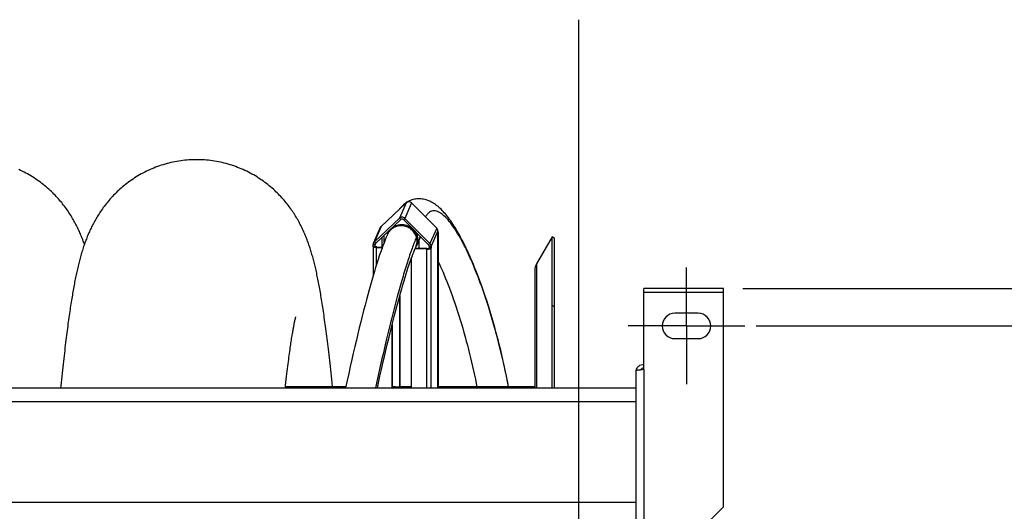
# Model space of a CAD drawing. Extents: x 0 to 420, y 0 to 297.
# Tile 8 of 15: x 191 to 242, y 116 to 141. Entities that reach past the tile are written whole.
import ezdxf

# ---------------------------------------------------------------- set-up
doc = ezdxf.new("R2010")
doc.units = 0
doc.header["$LTSCALE"] = 23.1
doc.linetypes.add('CENTER', pattern=[0.6, 0.375, -0.075, 0.075, -0.075])
doc.linetypes.add('PHANTOM', pattern=[0.8, 0.45, -0.05, 0.1, -0.05, 0.1, -0.05])
doc.layers.get('0').update_dxf_attribs({"linetype": 'CONTINUOUS'})
for name, color, linetype in [('03___PRT_ALL_CURVES', 7, 'CONTINUOUS'), ('110528_DXF_CONTINUOUS_LINE', 7, 'CONTINUOUS'), ('110528_DXF_DIMENSION', 7, 'CONTINUOUS'), ('110536_DXF_AXIS', 7, 'CONTINUOUS'), ('110536_DXF_CONTINUOUS_LINE', 7, 'CONTINUOUS'), ('110536_DXF_DIMENSION', 7, 'CONTINUOUS'), ('110591_DXF_CONTINUOUS_LINE', 7, 'CONTINUOUS'), ('110660_DXF_CONTINUOUS_LINE', 7, 'CONTINUOUS'), ('110801_DXF_CONTINUOUS_LINE', 7, 'CONTINUOUS'), ('AG_HOSE_100_DXF_CONTINUOUS', 7, 'CONTINUOUS'), ('ASEM_65-100-75_DXF_DIMENSI', 7, 'CONTINUOUS'), ('GUIDE_100_DXF_CONTINUOUS_L', 7, 'CONTINUOUS')]:
    doc.layers.add(name, color=color, linetype=linetype)
doc.styles.get("Standard").update_dxf_attribs({"font": 'txt', "width": 0.7})
doc.dimstyles.new('DIMSTYLE_1', dxfattribs={"dimtxt": 3.5, "dimasz": 3, "dimexe": 1.5, "dimexo": 1, "dimgap": 0.875, "dimtad": 1, "dimdec": 0, "dimlfac": 10, "dimtxsty": 'STANDARD', "dimblk": '_ARROW_FILLED', "dimblk1": '_ARROW_FILLED', "dimblk2": '_ARROW_FILLED', "dimcen": 0.09, "dimazin": 3, "dimtp": 0.8, "dimtm": 0.8, "dimtfac": 1, "dimtdec": 0, "dimtofl": 0, "dimtmove": 0, "dimatfit": 3, "dimtolj": 1})
doc.dimstyles.new('DIMSTYLE_2', dxfattribs={"dimtxt": 3.5, "dimasz": 3, "dimexe": 1.5, "dimexo": 1, "dimgap": 0.875, "dimtad": 1, "dimdec": 3, "dimlfac": 10, "dimtxsty": 'STANDARD', "dimblk": '_ARROW_FILLED', "dimblk1": '_ARROW_FILLED', "dimblk2": '_ARROW_FILLED', "dimcen": 0.09, "dimazin": 3, "dimtp": 0.8, "dimtm": 0.8, "dimtfac": 1, "dimtdec": 3, "dimtofl": 0, "dimtmove": 0, "dimatfit": 3, "dimtolj": 1})

# ---------------------------------------------------------------- blocks, each defined once
blk = doc.blocks.new('_ARROW_FILLED')
at = {"color": 0, "linetype": 'BYBLOCK'}
blk.add_solid([(0, 0), (-1, 0.167), (-1, -0.167)], dxfattribs=at)
blk = doc.blocks.new('*D1')
at = {"layer": 'ASEM_65-100-75_DXF_DIMENSI', "color": 2, "linetype": 'CONTINUOUS'}
for p, q in [((228.214, 127.159), (259.394, 127.159)), ((257.894, 127.159), (257.894, 99.732)), ((257.894, 72.306), (257.894, 99.732)), ((228.214, 72.306), (233.799, 72.306)), ((237.799, 72.306), (259.394, 72.306))]:
    blk.add_line(p, q, dxfattribs=at)
at = {"layer": 'ASEM_65-100-75_DXF_DIMENSI', "color": 2, "linetype": 'CONTINUOUS', "xscale": 3, "yscale": 3, "zscale": 3}
for p, rotation in [((257.894, 127.159), 90), ((257.894, 72.306), 270)]:
    blk.add_blockref('_ARROW_FILLED', p, dxfattribs=dict(at, rotation=rotation))
at = {"layer": 'ASEM_65-100-75_DXF_DIMENSI', "color": 2, "linetype": 'CONTINUOUS', "insert": (253.519, 99.732), "char_height": 3.5, "width": 12, "attachment_point": 2, "rotation": 90}
blk.add_mtext('549', dxfattribs=at)
blk = doc.blocks.new('*D8')
at = {"layer": '110536_DXF_DIMENSION', "color": 2, "linetype": 'CONTINUOUS'}
for p, q in [((228.906, 125.232), (249.394, 125.232)), ((247.894, 125.232), (247.894, 99.732)), ((247.894, 74.232), (247.894, 99.732)), ((228.906, 74.232), (233.799, 74.232)), ((237.799, 74.232), (249.394, 74.232))]:
    blk.add_line(p, q, dxfattribs=at)
at = {"layer": '110536_DXF_DIMENSION', "color": 2, "linetype": 'CONTINUOUS', "xscale": 3, "yscale": 3, "zscale": 3}
for p, rotation in [((247.894, 125.232), 90), ((247.894, 74.232), 270)]:
    blk.add_blockref('_ARROW_FILLED', p, dxfattribs=dict(at, rotation=rotation))
at = {"layer": '110536_DXF_DIMENSION', "color": 2, "linetype": 'CONTINUOUS', "insert": (243.519, 99.732), "char_height": 3.5, "width": 10.875, "attachment_point": 2, "rotation": 90}
blk.add_mtext('510', dxfattribs=at)

msp = doc.modelspace()

# ---------------------------------------------------------------- linework, layer by layer
at = {"layer": '03___PRT_ALL_CURVES', "color": 2, "linetype": 'PHANTOM'}
msp.add_open_spline([(211.58901, 129.75314), (211.59033, 129.75621), (211.59299, 129.76234), (211.59616, 129.77008), (211.59869, 129.77626), (211.60051, 129.78093), (211.60202, 129.78484), (211.60306, 129.78755), (211.60367, 129.78914), (211.6041, 129.79022), (211.60464, 129.79173), (211.60531, 129.79358), (211.60617, 129.79595), (211.6072, 129.79878), (211.60822, 129.8016), (211.60909, 129.80399), (211.60974, 129.80581), (211.61025, 129.80733), (211.61094, 129.80934), (211.61174, 129.81171), (211.61255, 129.81409), (211.61335, 129.81644), (211.61417, 129.81888), (211.6153, 129.82248), (211.61671, 129.82686), (211.61783, 129.83039), (211.6184, 129.83216)], degree=3, knots=[0, 0, 0, 0, 0.125, 0.25, 0.3125, 0.375, 0.4375, 0.46875, 0.484375, 0.5, 0.515625, 0.53125, 0.5625, 0.59375, 0.625, 0.65625, 0.671875, 0.6875, 0.71875, 0.75, 0.78125, 0.8125, 0.84375, 0.875, 0.9375, 1, 1, 1, 1], dxfattribs=at)
at = {"layer": '110528_DXF_CONTINUOUS_LINE', "color": 7, "linetype": 'CONTINUOUS'}
for p, q in [((218.39811, 129.80719), (217.59907, 128.42322)), ((218.52801, 129.73219), (218.39811, 129.80719)), ((218.39811, 122.05437), (218.39811, 129.80719)), ((217.51199, 128.09822), (217.51199, 122.05437))]:
    msp.add_line(p, q, dxfattribs=at)
at = {"layer": '110528_DXF_CONTINUOUS_LINE', "color": 3, "linetype": 'CONTINUOUS'}
msp.add_line((218.52801, 122.05437), (218.52801, 129.73219), dxfattribs=at)
at = {"layer": '110528_DXF_CONTINUOUS_LINE', "color": 9, "linetype": 'CONTINUOUS'}
for p, q in [((217.59907, 128.42322), (217.59907, 122.05437)), ((218.52801, 126.22062), (218.39811, 126.28684))]:
    msp.add_line(p, q, dxfattribs=at)
at = {"layer": '110528_DXF_CONTINUOUS_LINE', "color": 7, "linetype": 'CONTINUOUS'}
msp.add_arc((218.16199, 128.09822), 0.65, 150, 180, dxfattribs=at)
at = {"layer": '110528_DXF_DIMENSION', "color": 2, "linetype": 'CONTINUOUS'}
msp.add_line((219.75973, 140.98162), (219.75973, 58.48277), dxfattribs=at)
at = {"layer": '110536_DXF_AXIS', "color": 7, "linetype": 'CENTER'}
for q in [(225.31424, 128.2322), (222.31423, 125.23219), (228.31425, 125.23219), (225.31424, 122.23218)]:
    msp.add_line((225.31424, 125.23219), q, dxfattribs=at)
at = {"layer": '110536_DXF_CONTINUOUS_LINE', "color": 3, "linetype": 'CONTINUOUS'}
for p, q in [((227.21424, 127.15885), (223.11424, 127.15885)), ((223.11424, 122.98445), (223.11424, 127.15885)), ((227.21424, 115.9375), (227.21424, 127.15885)), ((225.91424, 125.88219), (224.71424, 125.88219)), ((224.71424, 124.58219), (225.91424, 124.58219)), ((222.71424, 122.92424), (222.71424, 112.23219)), ((227.21424, 115.9375), (224.21424, 112.9375))]:
    msp.add_line(p, q, dxfattribs=at)
at = {"layer": '110536_DXF_CONTINUOUS_LINE', "color": 9, "linetype": 'CONTINUOUS'}
for p, q in [((227.21424, 126.95885), (223.11424, 126.95885)), ((223.11424, 122.98445), (223.11424, 112.74354))]:
    msp.add_line(p, q, dxfattribs=at)
at = {"layer": '110536_DXF_CONTINUOUS_LINE', "color": 3, "linetype": 'CONTINUOUS'}
for centre, radius, start, end in [((224.71424, 125.23219), 0.65, 90, 270), ((225.91424, 125.23219), 0.65, 270, 90), ((223.10568, 122.86686), 0.39145, 169.89085, 170.655351)]:
    msp.add_arc(centre, radius, start, end, dxfattribs=at)
for points, knots in [([(222.72031, 122.93557), (222.72836, 122.98071), (222.76084, 123.06903), (222.85208, 123.17625), (222.97469, 123.24626), (223.06795, 123.26244), (223.11424, 123.26244)], [0, 0, 0, 0, 0.24875061, 0.49833507, 0.74886161, 1, 1, 1, 1]), ([(223.11424, 122.98445), (223.0632, 122.97955), (222.98905, 122.97247), (222.89484, 122.96236), (222.83481, 122.95498), (222.78605, 122.948), (222.74832, 122.94043), (222.72705, 122.93486), (222.71424, 122.92782), (222.71424, 122.92424)], [0, 0, 0, 0, 0.37771184, 0.54853637, 0.69852876, 0.82207755, 0.91471109, 0.97358369, 1, 1, 1, 1])]:
    msp.add_open_spline(points, degree=3, knots=knots, dxfattribs=at)
at = {"layer": '110536_DXF_CONTINUOUS_LINE', "color": 7, "linetype": 'CONTINUOUS'}
msp.add_open_spline([(223.11424, 123.06466), (223.08006, 123.06466), (223.01067, 123.04679), (222.95942, 122.99661), (222.94199, 122.9674)], degree=3, knots=[0, 0, 0, 0, 0.50119096, 1, 1, 1, 1], dxfattribs=at)
at = {"layer": '110591_DXF_CONTINUOUS_LINE', "color": 7, "linetype": 'CONTINUOUS'}
for p, q in [((207.77734, 122.09719), (204.67475, 122.09719)), ((210.32608, 122.09719), (210.16868, 122.09719)), ((211.15037, 122.09719), (210.55396, 122.09719)), ((217.51199, 122.09719), (212.52721, 122.09719))]:
    msp.add_line(p, q, dxfattribs=at)
at = {"layer": '110660_DXF_CONTINUOUS_LINE', "color": 7, "linetype": 'CONTINUOUS'}
for p, q in [((209.59845, 130.35235), (210.8897, 131.56558)), ((211.17064, 131.55687), (212.46189, 130.26361)), ((209.25097, 129.5604), (210.54222, 130.77363)), ((210.82316, 130.76492), (212.11441, 129.47165)), ((209.55577, 130.29202), (209.20829, 129.50007)), ((212.52007, 130.12547), (212.52007, 130.0388)), ((212.52586, 130.052), (212.52007, 130.0388)), ((212.52721, 130.052), (212.52721, 122.05437)), ((209.18565, 129.31984), (209.18565, 127.80229)), ((209.18699, 129.326), (209.19278, 129.3392)), ((209.19278, 129.3392), (209.19278, 129.42587)), ((209.19278, 129.3392), (209.29211, 129.33612)), ((209.36248, 129.26705), (209.65458, 129.25799)), ((211.3535, 129.2321), (211.34192, 129.2057)), ((211.94498, 129.18701), (211.34953, 129.20546)), ((212.17259, 129.24685), (212.07327, 129.24993)), ((212.17259, 129.24685), (212.1668, 129.23365)), ((212.17259, 129.33352), (212.17259, 129.24685)), ((211.15037, 128.68963), (211.15037, 122.05437)), ((210.56249, 126.79743), (210.56249, 122.11662)), ((210.1571, 125.26335), (210.1571, 122.05437)), ((210.56249, 122.11662), (210.5509, 122.09022))]:
    msp.add_line(p, q, dxfattribs=at)
at = {"layer": '110660_DXF_CONTINUOUS_LINE', "color": 9, "linetype": 'CONTINUOUS'}
for p, q in [((210.8897, 131.56558), (210.54222, 130.77363)), ((211.17064, 131.55687), (210.82316, 130.76492)), ((210.61245, 130.70328), (210.54222, 130.77363)), ((210.75292, 130.69893), (210.82316, 130.76492)), ((209.59845, 130.35235), (209.25097, 129.5604)), ((212.46189, 130.26361), (212.11441, 129.47165)), ((209.64538, 129.28504), (209.64538, 129.79464)), ((209.75629, 129.53124), (209.75629, 129.89885)), ((210.01052, 130.13772), (209.9501, 130.00002)), ((211.62205, 129.82844), (211.41528, 129.35716)), ((212.52007, 130.12547), (212.17259, 129.33352)), ((212.52586, 130.052), (212.52007, 130.05218)), ((212.52586, 122.05437), (212.52586, 130.052)), ((209.18699, 129.326), (209.28632, 129.32292)), ((209.29211, 129.42279), (209.19278, 129.42587)), ((209.3212, 129.49005), (209.25097, 129.5604)), ((209.28632, 129.31984), (209.28632, 129.32292)), ((209.32156, 129.4899), (209.29211, 129.42279)), ((209.36248, 129.26705), (209.37406, 129.29345)), ((209.36248, 128.38537), (209.36248, 129.26705)), ((211.94498, 129.18701), (211.95657, 129.21341)), ((212.04417, 129.40566), (212.11441, 129.47165)), ((212.1668, 129.23365), (212.06747, 129.23673)), ((212.07327, 129.33659), (212.17259, 129.33352)), ((212.1668, 122.05437), (212.1668, 129.23365)), ((211.94498, 122.05437), (211.94498, 129.18701))]:
    msp.add_line(p, q, dxfattribs=at)
at = {"layer": '110660_DXF_CONTINUOUS_LINE', "color": 3, "linetype": 'CONTINUOUS'}
for p, q in [((209.3212, 129.49005), (210.61245, 130.70328)), ((210.75292, 130.69893), (212.04417, 129.40566)), ((209.28632, 129.32292), (209.29211, 129.33612)), ((209.29211, 129.33612), (209.29211, 129.42279)), ((209.37406, 129.29345), (209.66417, 129.28445)), ((211.95657, 129.21341), (211.36079, 129.23187)), ((211.54417, 129.65094), (211.54417, 129.22619)), ((212.07327, 129.24993), (212.06747, 129.23673)), ((212.07327, 129.33659), (212.07327, 129.24993)), ((210.5509, 126.756), (210.5509, 122.09022)), ((210.16868, 125.30924), (210.16868, 122.05437)), ((210.5509, 122.09022), (210.16868, 122.10207))]:
    msp.add_line(p, q, dxfattribs=at)
at = {"layer": '110660_DXF_CONTINUOUS_LINE', "color": 7, "linetype": 'CONTINUOUS'}
for points, knots in [([(211.17064, 131.55687), (211.13458, 131.59298), (211.03223, 131.63895), (210.92609, 131.59978), (210.8897, 131.56558)], [0, 0, 0, 0, 0.50535915, 1, 1, 1, 1]), ([(210.82316, 130.76492), (210.78711, 130.80103), (210.68475, 130.847), (210.57862, 130.80782), (210.54222, 130.77363)], [0, 0, 0, 0, 0.50535915, 1, 1, 1, 1]), ([(212.52007, 130.12547), (212.52007, 130.15073), (212.50952, 130.20215), (212.48003, 130.24544), (212.46189, 130.26361)], [0, 0, 0, 0, 0.4958534, 1, 1, 1, 1]), ([(212.52026, 130.07205), (212.52134, 130.07098), (212.52487, 130.06713), (212.5272, 130.06189), (212.5272, 130.05816)], [0, 0, 0, 0, 0.29001779, 1, 1, 1, 1]), ([(209.36248, 129.26705), (209.32003, 129.26836), (209.26942, 129.27261), (209.21585, 129.29132), (209.19727, 129.3005), (209.18566, 129.31218), (209.18565, 129.31984)], [0, 0, 0, 0, 0.66533694, 0.78511586, 0.87991218, 1, 1, 1, 1]), ([(211.94498, 129.18701), (211.97091, 129.18621), (212.02014, 129.18713), (212.08733, 129.19571), (212.13572, 129.20876), (212.16264, 129.22417), (212.1668, 129.23365)], [0, 0, 0, 0, 0.33543761, 0.63765903, 0.86607477, 1, 1, 1, 1]), ([(212.17259, 129.33352), (212.17259, 129.35878), (212.16204, 129.4102), (212.13255, 129.45348), (212.11441, 129.47165)], [0, 0, 0, 0, 0.4958534, 1, 1, 1, 1])]:
    msp.add_open_spline(points, degree=3, knots=knots, dxfattribs=at)
at = {"layer": '110660_DXF_CONTINUOUS_LINE', "color": 3, "linetype": 'CONTINUOUS'}
for points, knots in [([(210.75292, 130.69893), (210.7349, 130.71698), (210.68372, 130.73997), (210.63065, 130.72038), (210.61245, 130.70328)], [0, 0, 0, 0, 0.50535915, 1, 1, 1, 1]), ([(209.28565, 129.31984), (209.28565, 129.32036), (209.28577, 129.32142), (209.2861, 129.32243), (209.28632, 129.32292)], [0, 0, 0, 0, 0.48994742, 1, 1, 1, 1]), ([(209.37406, 129.29345), (209.35284, 129.2941), (209.32417, 129.29748), (209.29457, 129.30719), (209.28565, 129.31601), (209.28565, 129.31984)], [0, 0, 0, 0, 0.66574728, 0.87983812, 1, 1, 1, 1]), ([(211.95657, 129.21341), (211.98117, 129.21265), (212.01549, 129.21451), (212.05194, 129.22428), (212.06539, 129.23199), (212.06747, 129.23673)], [0, 0, 0, 0, 0.63728579, 0.86593681, 1, 1, 1, 1]), ([(212.07327, 129.33659), (212.07327, 129.35547), (212.06498, 129.38154), (212.04875, 129.40108), (212.04417, 129.40566)], [0, 0, 0, 0, 0.74459397, 1, 1, 1, 1])]:
    msp.add_open_spline(points, degree=3, knots=knots, dxfattribs=at)
at = {"layer": '110660_DXF_CONTINUOUS_LINE', "color": 7, "linetype": 'CONTINUOUS'}
for points in [[(209.59845, 130.35235), (209.58049, 130.33549), (209.56566, 130.31458), (209.55577, 130.29202)], [(212.5272, 130.05816), (212.5272, 130.05606), (212.52671, 130.05393), (212.52586, 130.052)], [(209.18565, 129.31984), (209.18565, 129.32194), (209.18615, 129.32408), (209.18699, 129.326)], [(209.20829, 129.50007), (209.19814, 129.47693), (209.19278, 129.45113), (209.19278, 129.42587)], [(209.25097, 129.5604), (209.23302, 129.54353), (209.21819, 129.52263), (209.20829, 129.50007)]]:
    msp.add_open_spline(points, degree=3, dxfattribs=at)
at = {"layer": '110660_DXF_CONTINUOUS_LINE', "color": 9, "linetype": 'CONTINUOUS'}
msp.add_open_spline([(209.9501, 130.00002), (209.98517, 130.07993), (210.08561, 130.22908), (210.30519, 130.38621), (210.56811, 130.4607), (210.84352, 130.44435), (211.10007, 130.33971), (211.30863, 130.15854), (211.44514, 129.92157), (211.4773, 129.74226), (211.4773, 129.65396)], degree=3, knots=[0, 0, 0, 0, 0.12208409, 0.2453373, 0.37037912, 0.49701159, 0.62433502, 0.75115173, 0.87648148, 1, 1, 1, 1], dxfattribs=at)
at = {"layer": '110660_DXF_CONTINUOUS_LINE', "color": 3, "linetype": 'CONTINUOUS'}
for points in [[(209.29986, 129.45989), (209.29479, 129.44832), (209.29211, 129.43542), (209.29211, 129.42279)], [(209.3212, 129.49005), (209.31223, 129.48162), (209.30481, 129.47117), (209.29986, 129.45989)]]:
    msp.add_open_spline(points, degree=3, dxfattribs=at)
at = {"layer": '110660_DXF_CONTINUOUS_LINE', "color": 9, "linetype": 'CONTINUOUS'}
msp.add_open_spline([(211.4773, 129.65396), (211.4773, 129.55289), (211.45589, 129.44971), (211.41527, 129.35716)], degree=3, dxfattribs=at)
at = {"layer": '110801_DXF_CONTINUOUS_LINE', "color": 7, "linetype": 'CONTINUOUS'}
msp.add_line((150.51424, 122.05437), (222.71424, 122.05437), dxfattribs=at)
at = {"layer": '110801_DXF_CONTINUOUS_LINE', "color": 9, "linetype": 'CONTINUOUS'}
for p, q in [((150.51424, 121.35449), (222.71424, 121.35449)), ((150.51424, 116.16417), (222.71424, 116.16417))]:
    msp.add_line(p, q, dxfattribs=at)
at = {"layer": 'AG_HOSE_100_DXF_CONTINUOUS', "color": 7, "linetype": 'CONTINUOUS'}
for p, q in [((205.20711, 125.70009), (205.20932, 125.70819)), ((205.16531, 125.52359), (205.17613, 125.5723)), ((205.17613, 125.5723), (205.18561, 125.61342)), ((207.09577, 122.09719), (207.07385, 122.31122))]:
    msp.add_line(p, q, dxfattribs=at)
at = {"layer": 'AG_HOSE_100_DXF_CONTINUOUS', "color": 9, "linetype": 'CONTINUOUS'}
for p, q in [((207.77734, 122.09719), (204.67475, 122.09719)), ((210.32608, 122.09719), (210.16868, 122.09719)), ((211.15037, 122.09719), (210.55396, 122.09719)), ((217.51199, 122.09719), (212.52721, 122.09719))]:
    msp.add_line(p, q, dxfattribs=at)
at = {"layer": 'AG_HOSE_100_DXF_CONTINUOUS', "color": 7, "linetype": 'CONTINUOUS'}
for points in [[(200.10299, 133.78213), (200.01553, 133.78148), (199.91167, 133.77901), (199.80788, 133.7747), (199.70418, 133.76856), (199.60061, 133.76059), (199.49722, 133.75078), (199.39404, 133.73916), (199.29111, 133.72571), (199.18847, 133.71045), (199.08616, 133.69339), (198.98422, 133.67453), (198.88268, 133.6539), (198.78159, 133.63149), (198.68097, 133.60731), (198.58089, 133.5814), (198.48136, 133.55376), (198.38241, 133.5244), (198.28412, 133.49334), (198.18649, 133.46061), (198.08956, 133.42622), (197.99341, 133.39021), (197.89805, 133.35259), (197.80353, 133.31338), (197.7099, 133.27264), (197.6172, 133.23038), (197.52545, 133.18663), (197.43474, 133.14145), (197.34508, 133.09486), (197.25649, 133.0469), (197.16908, 132.99764), (197.08284, 132.9471), (196.99779, 132.89533), (196.91406, 132.84241), (196.83164, 132.78839), (196.75055, 132.73331), (196.67088, 132.67727), (196.59266, 132.62032), (196.51586, 132.56249), (196.44057, 132.50388), (196.3668, 132.44456), (196.29452, 132.38454), (196.22382, 132.32396), (196.15467, 132.26284), (196.08708, 132.20123), (196.02109, 132.13924), (195.95669, 132.07693), (195.89386, 132.01432), (195.83262, 131.9515), (195.77297, 131.88854), (195.71487, 131.82545), (195.65822, 131.76222), (195.60303, 131.69887), (195.54926, 131.63545), (195.49682, 131.57189), (195.44566, 131.50821), (195.3958, 131.44445), (195.34722, 131.38066), (195.29987, 131.31682), (195.25375, 131.253), (195.20894, 131.18934), (195.16541, 131.12588), (195.12312, 131.06265), (195.08212, 130.99975), (195.04242, 130.9373), (195.00394, 130.87524), (194.96658, 130.81347), (194.93033, 130.75206), (194.89514, 130.69097), (194.86086, 130.63), (194.82746, 130.56914), (194.79492, 130.5084), (194.76313, 130.44762), (194.73206, 130.38678), (194.70172, 130.3259), (194.672, 130.26485), (194.6429, 130.20359), (194.6144, 130.14214), (194.58645, 130.08042), (194.55905, 130.01841), (194.53217, 129.9561), (194.50579, 129.89345), (194.47989, 129.8304), (194.45446, 129.76697), (194.4295, 129.70318), (194.40498, 129.63898), (194.38091, 129.57437), (194.35734, 129.50952), (194.33424, 129.44443), (194.31161, 129.37905), (194.28945, 129.31351), (194.26778, 129.24782), (194.24654, 129.18191), (194.22575, 129.11583), (194.20537, 129.04954), (194.1854, 128.98302), (194.1658, 128.91625), (194.14657, 128.8492), (194.12768, 128.78184), (194.10911, 128.71414), (194.09085, 128.64609), (194.07289, 128.57765), (194.0552, 128.5088), (194.03777, 128.43951), (194.0206, 128.36976), (194.00366, 128.29952), (193.98694, 128.22879), (193.97044, 128.15753), (193.95412, 128.08564), (193.93798, 128.01312), (193.92201, 127.93993), (193.90617, 127.86599), (193.89048, 127.79126), (193.87491, 127.71575), (193.85945, 127.63937), (193.8441, 127.56213), (193.82884, 127.48399), (193.81367, 127.40485), (193.79857, 127.3247), (193.78353, 127.24352), (193.76854, 127.16121), (193.7536, 127.07777), (193.73871, 126.99316), (193.72383, 126.90731), (193.70899, 126.82021), (193.69416, 126.73182), (193.67935, 126.64208), (193.66454, 126.55098), (193.64974, 126.45848), (193.63492, 126.3645), (193.62011, 126.26904), (193.60527, 126.17205), (193.59042, 126.07345), (193.57553, 125.97319), (193.56062, 125.87126), (193.54568, 125.76761), (193.53069, 125.66219), (193.51567, 125.55499), (193.5006, 125.44592), (193.48547, 125.33496), (193.4703, 125.22208), (193.45506, 125.10717), (193.43975, 124.99022), (193.42438, 124.8712), (193.40894, 124.75001), (193.39342, 124.62662), (193.37781, 124.50101), (193.36213, 124.37307), (193.34635, 124.24278), (193.33049, 124.11011), (193.31453, 123.97497), (193.29848, 123.83733), (193.28233, 123.69717), (193.26607, 123.55441), (193.24972, 123.409), (193.23326, 123.26093), (193.2167, 123.11014), (193.20004, 122.9566), (193.18327, 122.80027), (193.16638, 122.64109), (193.14939, 122.47903), (193.13227, 122.31405), (193.11504, 122.14606), (193.10574, 122.05437)], [(207.07385, 122.31122), (207.056, 122.48325), (207.03827, 122.65206), (207.02068, 122.81769), (207.0032, 122.98022), (206.98586, 123.13969), (206.96863, 123.29614), (206.95152, 123.44964), (206.93453, 123.60024), (206.91765, 123.74798), (206.90088, 123.89293), (206.88421, 124.03514), (206.86765, 124.17464), (206.85119, 124.31151), (206.83482, 124.44579), (206.81855, 124.57753), (206.80237, 124.70681), (206.78627, 124.83367), (206.77025, 124.95815), (206.75431, 125.08038), (206.73843, 125.20038), (206.72263, 125.31818), (206.70688, 125.43392), (206.69118, 125.54762), (206.67554, 125.6593), (206.65994, 125.7691), (206.64437, 125.87703), (206.62884, 125.98313), (206.61332, 126.08752), (206.59781, 126.19024), (206.58232, 126.29129), (206.56682, 126.39077), (206.55132, 126.48873), (206.53581, 126.58516), (206.52028, 126.68011), (206.50474, 126.7736), (206.48917, 126.86566), (206.47359, 126.95628), (206.45797, 127.04549), (206.44233, 127.13332), (206.42666, 127.21981), (206.41095, 127.30497), (206.39519, 127.38884), (206.37938, 127.47148), (206.36352, 127.55292), (206.34759, 127.63318), (206.33158, 127.71233), (206.31548, 127.7904), (206.2993, 127.86742), (206.28301, 127.94346), (206.2666, 128.01857), (206.25006, 128.09275), (206.2334, 128.16604), (206.21658, 128.23848), (206.19962, 128.31009), (206.18252, 128.38079), (206.16528, 128.45063), (206.14788, 128.51963), (206.13034, 128.5877), (206.11267, 128.65485), (206.09484, 128.72116), (206.07685, 128.78666), (206.05869, 128.85135), (206.04034, 128.91531), (206.02176, 128.97868), (206.00295, 129.04148), (205.98387, 129.10377), (205.96447, 129.16572), (205.94474, 129.22737), (205.92465, 129.28874), (205.90415, 129.34999), (205.8832, 129.41117), (205.8618, 129.47227), (205.83993, 129.53332), (205.81755, 129.59436), (205.79464, 129.6554), (205.7712, 129.71645), (205.74718, 129.77753), (205.72258, 129.83866), (205.69736, 129.89984), (205.67152, 129.96109), (205.64502, 130.02242), (205.61785, 130.0838), (205.58998, 130.14526), (205.56141, 130.20678), (205.53211, 130.26836), (205.50208, 130.32998), (205.47128, 130.39165), (205.43972, 130.45332), (205.40738, 130.51501), (205.37424, 130.5767), (205.3403, 130.63835), (205.30557, 130.69993), (205.27, 130.76146), (205.23354, 130.823), (205.1962, 130.8845), (205.15795, 130.94599), (205.11866, 131.00759), (205.07834, 131.06927), (205.03695, 131.13104), (204.99436, 131.19302), (204.95052, 131.25522), (204.90544, 131.31759), (204.859, 131.3802), (204.81115, 131.44306), (204.76189, 131.50611), (204.7112, 131.56928), (204.65905, 131.63256), (204.60542, 131.69591), (204.55031, 131.75925), (204.49369, 131.82255), (204.43553, 131.88578), (204.37585, 131.94885), (204.31463, 132.01173), (204.25184, 132.07438), (204.18751, 132.13671), (204.12163, 132.19867), (204.05417, 132.26024), (203.98518, 132.32131), (203.91463, 132.38185), (203.84252, 132.44182), (203.7689, 132.50111), (203.69375, 132.5597), (203.61707, 132.61754), (203.53893, 132.67453), (203.45931, 132.73063), (203.37823, 132.7858), (203.29578, 132.83993), (203.21198, 132.89298), (203.12683, 132.94491), (203.04046, 132.99561), (202.95287, 133.04504), (202.8641, 133.09318), (202.77426, 133.13993), (202.68339, 133.18525), (202.5915, 133.22912), (202.49868, 133.27149), (202.40497, 133.31232), (202.31037, 133.35161), (202.21495, 133.3893), (202.11874, 133.42539), (202.02176, 133.45984), (201.92407, 133.49263), (201.82572, 133.52375), (201.72671, 133.55316), (201.62712, 133.58086), (201.52698, 133.60683), (201.42631, 133.63105), (201.32517, 133.6535), (201.22359, 133.67418), (201.1216, 133.69308), (201.01924, 133.71018), (200.91656, 133.72548), (200.81358, 133.73896), (200.71036, 133.75062), (200.60693, 133.76046), (200.50332, 133.76846), (200.39958, 133.77463), (200.29575, 133.77896), (200.19186, 133.78146), (200.10299, 133.78213)], [(194.32959, 129.43097), (194.3153, 129.47177), (194.29343, 129.53285), (194.27103, 129.59395), (194.24811, 129.65507), (194.22463, 129.71624), (194.20056, 129.77746), (194.17589, 129.83876), (194.15061, 129.90011), (194.12469, 129.96153), (194.09812, 130.02302), (194.07087, 130.08456), (194.04294, 130.14616), (194.01428, 130.20782), (193.98491, 130.26953), (193.9548, 130.33129), (193.92391, 130.39309), (193.89226, 130.45491), (193.85982, 130.51674), (193.82657, 130.57859), (193.7925, 130.64042), (193.75762, 130.70219), (193.72189, 130.76394), (193.68526, 130.8257), (193.64774, 130.88744), (193.60928, 130.94917), (193.56978, 131.01101), (193.52924, 131.07293), (193.48762, 131.13493), (193.44481, 131.19714), (193.40075, 131.25954), (193.35543, 131.32211), (193.30878, 131.38489), (193.26072, 131.44789), (193.21126, 131.51106), (193.16038, 131.57434), (193.10805, 131.6377), (193.05424, 131.70111), (192.99896, 131.76449), (192.94217, 131.82783), (192.88385, 131.89108), (192.82402, 131.95415), (192.76266, 132.01703), (192.69973, 132.07966), (192.63527, 132.14195), (192.56927, 132.20387), (192.50171, 132.26537), (192.43263, 132.32636), (192.36202, 132.3868), (192.28986, 132.44665), (192.21621, 132.50581), (192.14107, 132.56424), (192.06442, 132.62191), (191.98633, 132.67871), (191.9068, 132.73461), (191.82583, 132.78957), (191.74352, 132.84348), (191.65988, 132.8963), (191.57491, 132.948), (191.48872, 132.99847), (191.40134, 133.04769), (191.31277, 133.09561), (191.22313, 133.14216), (191.13246, 133.18729), (191.04076, 133.23099), (190.94812, 133.2732)], [(205.18561, 125.61342), (205.19367, 125.64714), (205.19714, 125.66125), (205.20023, 125.67359), (205.20293, 125.68416), (205.20523, 125.69298), (205.20711, 125.70009)], [(204.66997, 122.05437), (204.68335, 122.17438), (204.70099, 122.33039), (204.71824, 122.4808), (204.73514, 122.62592), (204.75166, 122.76584), (204.76782, 122.9007), (204.78365, 123.03079), (204.79913, 123.15622), (204.81426, 123.27709), (204.82909, 123.39372), (204.8436, 123.50619), (204.8578, 123.61459), (204.8717, 123.71921), (204.88532, 123.82015), (204.89864, 123.91744), (204.9117, 124.01133), (204.92448, 124.10188), (204.93698, 124.18914), (204.94922, 124.27325), (204.96119, 124.35427), (204.97289, 124.43225), (204.98433, 124.50734), (204.99551, 124.57958), (205.00643, 124.64902), (205.0171, 124.71581), (205.02752, 124.77998), (205.03767, 124.84158), (205.04758, 124.90071), (205.05724, 124.95743), (205.06665, 125.01177), (205.07581, 125.06382), (205.08472, 125.11362), (205.09338, 125.16121), (205.10178, 125.20665), (205.10994, 125.24999), (205.11783, 125.29125), (205.12546, 125.33045), (205.13282, 125.36762), (205.13991, 125.40279), (205.14671, 125.43594), (205.15321, 125.46711), (205.15942, 125.49633), (205.16531, 125.52359)]]:
    msp.add_lwpolyline(points, dxfattribs=at)
at = {"layer": 'GUIDE_100_DXF_CONTINUOUS_L', "color": 7, "linetype": 'CONTINUOUS'}
for p, q in [((210.93058, 131.59546), (210.87281, 131.55821)), ((210.01052, 130.13772), (209.92115, 129.93402)), ((211.38632, 129.29117), (211.62205, 129.82844))]:
    msp.add_line(p, q, dxfattribs=at)
at = {"layer": 'GUIDE_100_DXF_CONTINUOUS_L', "color": 9, "linetype": 'CONTINUOUS'}
msp.add_line((211.49215, 129.95855), (211.41981, 129.79367), dxfattribs=at)
at = {"layer": 'GUIDE_100_DXF_CONTINUOUS_L', "color": 7, "linetype": 'CONTINUOUS'}
for points in [[(216.15809, 122.09719), (216.11481, 122.32143), (216.06721, 122.56025), (216.01814, 122.7988), (215.96765, 123.03684), (215.91573, 123.27441), (215.86232, 123.51164), (215.80747, 123.74835), (215.75116, 123.98451), (215.6933, 124.22046), (215.63388, 124.45609), (215.57294, 124.69124), (215.51035, 124.92622), (215.44602, 125.16126), (215.38007, 125.39579), (215.31273, 125.62885), (215.24388, 125.86085), (215.17369, 126.09107), (215.10294, 126.31704), (215.03167, 126.53874), (214.95994, 126.7561), (214.88855, 126.96686), (214.81769, 127.17083), (214.7473, 127.36838), (214.67792, 127.55834), (214.60983, 127.74027), (214.54287, 127.91497), (214.47686, 128.08315), (214.41187, 128.24489), (214.34792, 128.40041), (214.28474, 128.55057), (214.22235, 128.69547), (214.16077, 128.83522), (214.09974, 128.97057), (214.03925, 129.10167), (213.97934, 129.22849), (213.91985, 129.35147), (213.86076, 129.47072), (213.80213, 129.58622), (213.74388, 129.69814), (213.68603, 129.80653), (213.62859, 129.91143), (213.57147, 130.01301), (213.51469, 130.1113), (213.45826, 130.20634), (213.40206, 130.2983), (213.34611, 130.38722), (213.29039, 130.4731), (213.23485, 130.55608), (213.17943, 130.63621), (213.12416, 130.71346), (213.069, 130.78789), (213.01391, 130.85953), (212.95889, 130.92839), (212.90385, 130.99455), (212.84875, 131.05803), (212.79357, 131.11884), (212.73817, 131.17709), (212.68249, 131.23279), (212.62649, 131.28593), (212.57004, 131.33659), (212.51294, 131.38484), (212.45524, 131.43056), (212.39712, 131.47355), (212.33857, 131.51377), (212.27945, 131.55126), (212.21982, 131.58593), (212.15976, 131.6177), (212.09909, 131.64663), (212.03756, 131.67277), (211.9751, 131.69603), (211.91176, 131.71632), (211.84739, 131.73354), (211.78193, 131.7476), (211.71554, 131.7583), (211.64849, 131.76548), (211.58079, 131.76903), (211.51264, 131.7688), (211.4446, 131.76473), (211.37684, 131.75677), (211.30949, 131.7449), (211.24306, 131.72918), (211.17781, 131.70971), (211.11377, 131.68651), (211.05113, 131.65968), (210.99004, 131.62931), (210.93058, 131.59546)], [(210.87281, 131.55821), (210.81681, 131.51759), (210.76265, 131.47368), (210.71039, 131.42656), (210.66004, 131.37623), (210.61164, 131.32272), (210.56519, 131.26607), (210.55188, 131.24818)], [(209.92115, 129.93405), (209.86538, 129.80378), (209.80719, 129.66136), (209.74843, 129.51114), (209.68911, 129.35333), (209.62917, 129.18782), (209.56841, 129.01426), (209.50683, 128.83262), (209.44443, 128.64301), (209.38115, 128.44525), (209.31698, 128.23939), (209.25193, 128.02548), (209.18597, 127.8034), (209.1191, 127.5732), (209.05133, 127.33494), (208.98264, 127.08848), (208.91303, 126.83387), (208.84251, 126.57116), (208.77108, 126.30023), (208.69873, 126.02111), (208.6255, 125.73386), (208.55137, 125.43841), (208.47633, 125.13465), (208.40044, 124.82279), (208.3238, 124.50318), (208.2464, 124.17583), (208.16831, 123.84089), (208.08967, 123.49904), (208.01052, 123.1504), (207.93089, 122.79508), (207.85093, 122.43382), (207.76801, 122.05437)], [(209.40582, 122.05437), (209.46226, 122.31056), (209.53967, 122.65761), (209.61651, 122.99784), (209.69276, 123.33116), (209.76838, 123.65746), (209.84321, 123.97605), (209.91722, 124.28686), (209.99038, 124.58984), (210.06254, 124.88442), (210.13367, 125.17053), (210.20376, 125.44821), (210.27271, 125.71714), (210.34051, 125.97733), (210.40714, 126.22879), (210.4725, 126.47127), (210.5366, 126.70482), (210.5994, 126.92948), (210.66083, 127.14501), (210.72088, 127.35155), (210.77952, 127.54913), (210.83665, 127.73746), (210.89225, 127.91672), (210.94633, 128.08701), (210.99871, 128.24798), (211.04941, 128.39984), (211.09843, 128.54278), (211.14559, 128.67649), (211.19091, 128.80126), (211.23439, 128.91731), (211.27584, 129.02442), (211.3152, 129.12272), (211.35254, 129.21272), (211.38631, 129.29116)], [(212.52721, 128.55617), (212.53475, 128.54061), (212.59536, 128.41216), (212.65708, 128.27788), (212.71989, 128.1376), (212.78372, 127.99128), (212.84846, 127.83896), (212.91408, 127.68056), (212.98052, 127.516), (213.04768, 127.3453), (213.11556, 127.16827), (213.18405, 126.98496), (213.2529, 126.79583), (213.32216, 126.60052), (213.39167, 126.39932), (213.4608, 126.19382), (213.52954, 125.98402), (213.5978, 125.77006), (213.66493, 125.55394), (213.73085, 125.336), (213.79558, 125.11623), (213.85863, 124.89633), (213.91983, 124.67718), (213.97934, 124.45835), (214.03727, 124.23959), (214.09357, 124.02124), (214.14829, 123.80332), (214.20162, 123.58508), (214.25358, 123.36665), (214.30413, 123.14816), (214.35348, 122.92885), (214.40166, 122.70857), (214.44859, 122.48766), (214.49431, 122.26598), (214.52808, 122.09719)]]:
    msp.add_lwpolyline(points, dxfattribs=at)
at = {"layer": 'GUIDE_100_DXF_CONTINUOUS_L', "color": 9, "linetype": 'CONTINUOUS'}
for centre, radius, start, end in [((210.59342, 129.63903), 0.73414, 150.697365, 156.306559), ((210.59389, 129.63875), 0.73469, 150.40685, 150.695779)]:
    msp.add_arc(centre, radius, start, end, dxfattribs=at)
for points, knots in [([(216.157, 122.09734), (216.01474, 122.84261), (215.70842, 124.23238), (215.16649, 126.15412), (214.67604, 127.56322), (214.27321, 128.54283), (213.98309, 129.17362), (213.69444, 129.72848), (213.40935, 130.20358), (213.13001, 130.59324), (212.89302, 130.85434), (212.70463, 131.00763), (212.53993, 131.10995), (212.36388, 131.16568), (212.19557, 131.1398), (212.0792, 131.07961), (211.97252, 130.97753), (211.91422, 130.89002), (211.88621, 130.8405)], [0, 0, 0, 0, 0.21380954, 0.40075494, 0.56238861, 0.63391698, 0.69917082, 0.75798033, 0.81008802, 0.85517181, 0.89292399, 0.9090423, 0.92339303, 0.9476352, 0.95881991, 0.97056621, 0.98396967, 1, 1, 1, 1]), ([(211.41981, 129.79367), (211.39886, 129.86814), (211.33361, 130.01242), (211.1774, 130.19145), (210.97574, 130.32011), (210.7461, 130.38718), (210.50818, 130.38689), (210.2825, 130.31887), (210.089, 130.18889), (209.99245, 130.06746), (209.95503, 130.00157)], [0, 0, 0, 0, 0.12450027, 0.25046935, 0.37734024, 0.50425171, 0.63032897, 0.75497025, 0.8780547, 1, 1, 1, 1]), ([(211.41981, 129.79367), (211.337, 129.60492), (211.17168, 129.17985), (210.93317, 128.47405), (210.68207, 127.6472), (210.31617, 126.3361), (209.84675, 124.46191), (209.49184, 122.89496), (209.30896, 122.05481)], [0, 0, 0, 0, 0.07700476, 0.1702584, 0.27829768, 0.3997985, 0.67877148, 1, 1, 1, 1]), ([(211.38632, 129.29117), (211.42039, 129.36883), (211.4618, 129.53816), (211.44299, 129.71129), (211.41981, 129.79367)], [0, 0, 0, 0, 0.49773556, 1, 1, 1, 1])]:
    msp.add_open_spline(points, degree=3, knots=knots, dxfattribs=at)

# ---------------------------------------------------------------- dimensions: what is measured, and where the dimension line sits
at = {"layer": '110536_DXF_DIMENSION', "color": 2, "linetype": 'CONTINUOUS'}
dim = msp.add_linear_dim(base=(247.89424, 125.23219), p1=(227.90579, 74.23219), p2=(227.90579, 125.23219), angle=90, dimstyle='DIMSTYLE_2', dxfattribs=at)
dim.commit()
dim.dimension.update_dxf_attribs({"geometry": '*D8', "text_midpoint": (247.89424, 99.23219), "dimtype": 160})
at = {"layer": 'ASEM_65-100-75_DXF_DIMENSI', "color": 2, "linetype": 'CONTINUOUS'}
dim = msp.add_linear_dim(base=(257.89424, 72.30554), p1=(227.21424, 127.15885), p2=(227.21424, 72.30554), angle=270, dimstyle='DIMSTYLE_1', dxfattribs=at)
dim.commit()
dim.dimension.update_dxf_attribs({"geometry": '*D1', "text_midpoint": (257.89424, 99.2322), "dimtype": 160})

doc.saveas('drawing.dxf')
